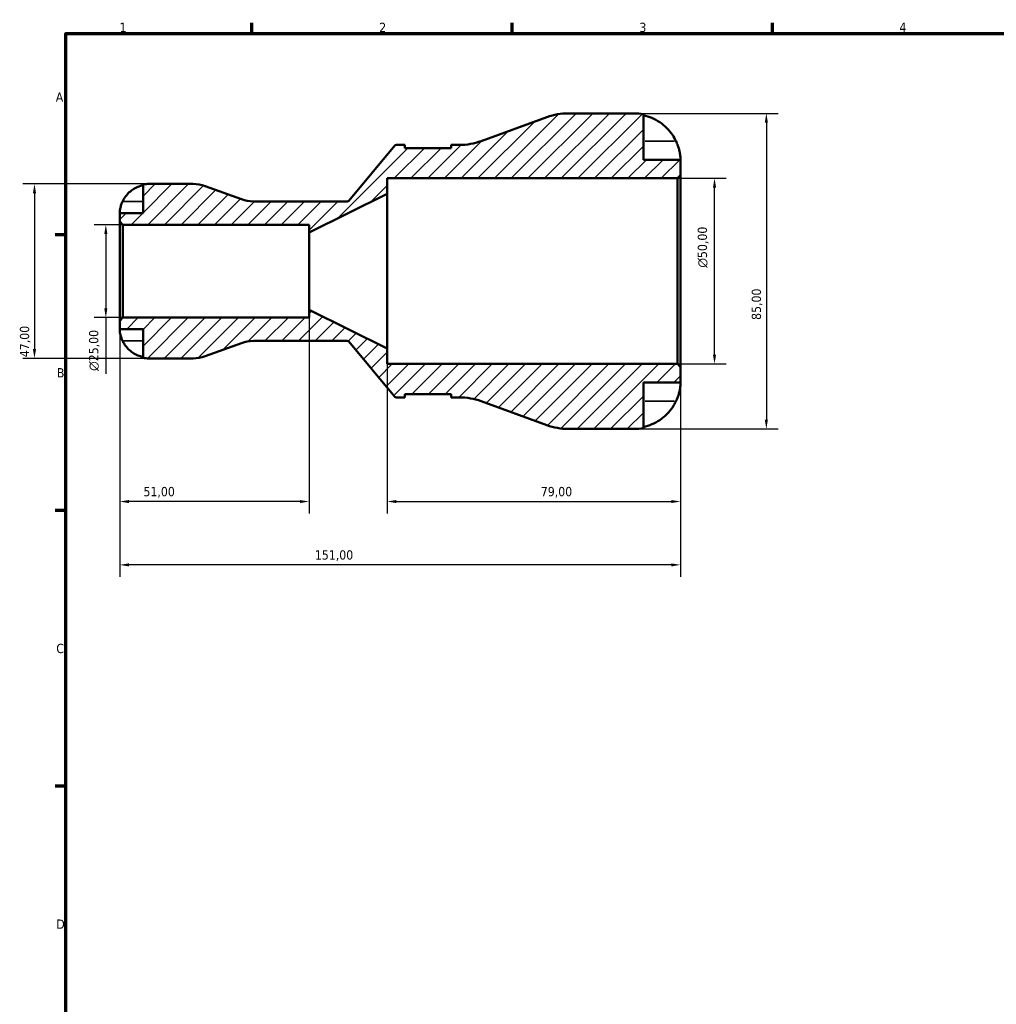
# Model space of a CAD drawing. Header units: millimetres. Extents: x 0 to 905, y 0 to 594.
# Tile 4 of 7: x 8 to 271, y 313 to 578. Entities that reach past the tile are written whole.
import ezdxf

# ---------------------------------------------------------------- set-up
doc = ezdxf.new("R2010")
doc.units = ezdxf.units.MM
for name, color, linetype, lineweight in [('Border (ISO)', 7, 'Continuous', 70), ('Dimension (ISO)', 7, 'Continuous', 25), ('Hatch (ISO)', 7, 'Continuous', 18), ('Visible (ISO)', 7, 'Continuous', 50), ('Visible Narrow (ISO)', 7, 'Continuous', 35)]:
    doc.layers.add(name, color=color, linetype=linetype, lineweight=lineweight)
doc.styles.add('Note Text (ISO)', font='tahoma.ttf')
doc.dimstyles.new('Default (ISO)', dxfattribs={"dimtxt": 2.5, "dimasz": 2.5, "dimexe": 3.175, "dimexo": 0, "dimgap": 0.762, "dimtad": 1, "dimrnd": 1e-08, "dimzin": 0, "dimtxsty": 'Note Text (ISO)', "dimcen": 0.09, "dimdle": 10, "dimclrd": 256, "dimclre": 256, "dimclrt": 232, "dimazin": 0, "dimtfac": 1.40208, "dimtmove": 0, "dimatfit": 3, "dimfxl": 1, "dimtolj": 1, "dimtzin": 0, "dimlwd": -1, "dimlwe": -1, "dimarcsym": 0})

# ---------------------------------------------------------------- blocks, each defined once
blk = doc.blocks.new('Borders Default Border')
at = {"layer": 'Border (ISO)'}
for p, q in [((70.08, 574), (70.08, 576.9)), ((140.17, 574), (140.17, 576.9)), ((210.25, 574), (210.25, 576.9)), ((20, 519.75), (17.1, 519.75)), ((20, 445.5), (17.1, 445.5)), ((20, 371.25), (17.1, 371.25))]:
    blk.add_line(p, q, dxfattribs=at)
at = {"layer": 'Border (ISO)', "flags": 128}
blk.add_lwpolyline([(20, 20), (20, 574), (821, 574), (821, 20), (20, 20)], dxfattribs=at)
at = {"layer": 'Border (ISO)', "color": 232, "true_color": 0xca0064, "char_height": 2.5, "attachment_point": 7, "style": 'Note Text (ISO)'}
for s, insert in [('1', (34.48, 574.4)), ('2', (104.37, 574.4)), ('3', (174.43, 574.35)), ('4', (244.42, 574.4)), ('A', (17.29, 555.62)), ('B', (17.59, 481.37)), ('C', (17.43, 407.08)), ('D', (17.43, 332.88))]:
    blk.add_mtext(s, dxfattribs=dict(at, insert=insert))
blk = doc.blocks.new('*D7')
at = {"layer": 'Defpoints', "color": 0, "transparency": 16777216}
for p in [(173, 552.5), (173, 467.5), (208.6, 467.5)]:
    blk.add_point(p, dxfattribs=at)
at = {"layer": 'Dimension (ISO)', "transparency": 16777216}
for p, q in [((173, 552.5), (211.77, 552.5)), ((208.6, 550), (208.6, 470)), ((173, 467.5), (211.77, 467.5))]:
    blk.add_line(p, q, dxfattribs=at)
for points in [[(208.18, 550), (209.01, 550), (208.6, 552.5)], [(208.18, 470), (209.01, 470), (208.6, 467.5)]]:
    blk.add_solid(points, dxfattribs=at)
at = {"layer": 'Dimension (ISO)', "color": 232, "true_color": 0xca0064, "transparency": 16777216, "insert": (204.66, 496.86), "char_height": 2.5, "attachment_point": 1, "rotation": 90, "style": 'Note Text (ISO)'}
blk.add_mtext('\\A1;85,00', dxfattribs=at)
blk = doc.blocks.new('*D8')
at = {"layer": 'Defpoints', "color": 0, "transparency": 16777216}
for p in [(184.65, 535), (194.65, 535), (184.65, 485)]:
    blk.add_point(p, dxfattribs=at)
at = {"layer": 'Dimension (ISO)', "transparency": 16777216}
for p, q in [((184.65, 535), (197.82, 535)), ((194.65, 487.5), (194.65, 532.5)), ((184.65, 485), (197.82, 485))]:
    blk.add_line(p, q, dxfattribs=at)
for points in [[(194.23, 532.5), (195.07, 532.5), (194.65, 535)], [(194.23, 487.5), (195.07, 487.5), (194.65, 485)]]:
    blk.add_solid(points, dxfattribs=at)
at = {"layer": 'Dimension (ISO)', "color": 232, "true_color": 0xca0064, "transparency": 16777216, "insert": (190.13, 510.94), "char_height": 2.5, "attachment_point": 1, "rotation": 90, "style": 'Note Text (ISO)'}
blk.add_mtext('\\A1;\\fAIGDT|b0|i0;\\H2.5000;\\ln\\fTahoma|b0|i0;\\H2.5000;50,00', dxfattribs=at)
blk = doc.blocks.new('*D9')
at = {"layer": 'Defpoints', "color": 0, "transparency": 16777216}
for p in [(85.5, 499.58), (34.5, 496.65), (34.5, 447.95)]:
    blk.add_point(p, dxfattribs=at)
at = {"layer": 'Dimension (ISO)', "transparency": 16777216}
for p, q in [((85.5, 499.58), (85.5, 444.77)), ((34.5, 496.65), (34.5, 444.77)), ((83, 447.95), (37, 447.95))]:
    blk.add_line(p, q, dxfattribs=at)
for points in [[(37, 448.36), (37, 447.53), (34.5, 447.95)], [(83, 448.36), (83, 447.53), (85.5, 447.95)]]:
    blk.add_solid(points, dxfattribs=at)
at = {"layer": 'Dimension (ISO)', "color": 232, "true_color": 0xca0064, "transparency": 16777216, "insert": (40.9, 451.88), "char_height": 2.5, "attachment_point": 1, "style": 'Note Text (ISO)'}
blk.add_mtext('\\A1;51,00', dxfattribs=at)
blk = doc.blocks.new('*D10')
at = {"layer": 'Defpoints', "color": 0, "transparency": 16777216}
for p in [(106.5, 489.17), (185.5, 484.15), (185.5, 447.95)]:
    blk.add_point(p, dxfattribs=at)
at = {"layer": 'Dimension (ISO)', "transparency": 16777216}
for p, q in [((106.5, 489.17), (106.5, 444.77)), ((185.5, 484.15), (185.5, 444.77)), ((109, 447.95), (183, 447.95))]:
    blk.add_line(p, q, dxfattribs=at)
for points in [[(109, 448.36), (109, 447.53), (106.5, 447.95)], [(183, 448.36), (183, 447.53), (185.5, 447.95)]]:
    blk.add_solid(points, dxfattribs=at)
at = {"layer": 'Dimension (ISO)', "color": 232, "true_color": 0xca0064, "transparency": 16777216, "insert": (147.88, 451.88), "char_height": 2.5, "attachment_point": 1, "style": 'Note Text (ISO)'}
blk.add_mtext('\\A1;79,00', dxfattribs=at)
blk = doc.blocks.new('*D11')
at = {"layer": 'Defpoints', "color": 0, "transparency": 16777216}
for p in [(34.5, 496.65), (185.5, 484.15), (34.5, 430.89)]:
    blk.add_point(p, dxfattribs=at)
at = {"layer": 'Dimension (ISO)', "transparency": 16777216}
for p, q in [((34.5, 496.65), (34.5, 427.71)), ((185.5, 484.15), (185.5, 427.71)), ((183, 430.89), (37, 430.89))]:
    blk.add_line(p, q, dxfattribs=at)
for points in [[(37, 431.3), (37, 430.47), (34.5, 430.89)], [(183, 431.3), (183, 430.47), (185.5, 430.89)]]:
    blk.add_solid(points, dxfattribs=at)
at = {"layer": 'Dimension (ISO)', "color": 232, "true_color": 0xca0064, "transparency": 16777216, "insert": (87.05, 434.82), "char_height": 2.5, "attachment_point": 1, "style": 'Note Text (ISO)'}
blk.add_mtext('\\A1;151,00', dxfattribs=at)
blk = doc.blocks.new('*D12')
at = {"layer": 'Defpoints', "color": 0, "transparency": 16777216}
for p in [(42.37, 533.5), (11.55, 486.5), (42.37, 486.5)]:
    blk.add_point(p, dxfattribs=at)
at = {"layer": 'Dimension (ISO)', "transparency": 16777216}
for p, q in [((42.37, 533.5), (8.38, 533.5)), ((11.55, 531), (11.55, 489)), ((42.37, 486.5), (8.38, 486.5))]:
    blk.add_line(p, q, dxfattribs=at)
for points in [[(11.14, 531), (11.97, 531), (11.55, 533.5)], [(11.14, 489), (11.97, 489), (11.55, 486.5)]]:
    blk.add_solid(points, dxfattribs=at)
at = {"layer": 'Dimension (ISO)', "color": 232, "true_color": 0xca0064, "transparency": 16777216, "insert": (7.62, 486.83), "char_height": 2.5, "attachment_point": 1, "rotation": 90, "style": 'Note Text (ISO)'}
blk.add_mtext('\\A1;47,00', dxfattribs=at)
blk = doc.blocks.new('*D13')
at = {"layer": 'Defpoints', "color": 0, "transparency": 16777216}
for p in [(35.35, 522.5), (30.77, 497.5), (35.35, 497.5)]:
    blk.add_point(p, dxfattribs=at)
at = {"layer": 'Dimension (ISO)', "transparency": 16777216}
for p, q in [((35.35, 522.5), (27.59, 522.5)), ((30.77, 520), (30.77, 500)), ((35.35, 497.5), (27.59, 497.5)), ((30.77, 497.5), (30.77, 482.37))]:
    blk.add_line(p, q, dxfattribs=at)
for points in [[(30.35, 520), (31.18, 520), (30.77, 522.5)], [(30.35, 500), (31.18, 500), (30.77, 497.5)]]:
    blk.add_solid(points, dxfattribs=at)
at = {"layer": 'Dimension (ISO)', "color": 232, "true_color": 0xca0064, "transparency": 16777216, "insert": (26.24, 483.13), "char_height": 2.5, "attachment_point": 1, "rotation": 90, "style": 'Note Text (ISO)'}
blk.add_mtext('\\A1;\\fAIGDT|b0|i0;\\H2.5000;\\ln\\fTahoma|b0|i0;\\H2.5000;25,00', dxfattribs=at)

msp = doc.modelspace()

# ---------------------------------------------------------------- hatches: boundary and pattern name
at = {"layer": 'Hatch (ISO)'}
h = msp.add_hatch(dxfattribs=at)
h.set_pattern_fill('ANSI31', color=256, scale=25.4, style=0)
h.set_pattern_definition([(45, (0, 0), (-2.245064, 2.245064), [])])
edge = h.paths.add_edge_path()
edge.add_ellipse((155.317, 484.5), major_axis=(-5.814, -15.975), ratio=1, start_angle=0, end_angle=20)
edge.add_line((155.317, 467.5), (172.999, 467.5))
edge.add_ellipse((172.999, 480), major_axis=(0, -12.5), ratio=1, start_angle=0, end_angle=11.53696)
edge.add_line((175.499, 467.753), (175.499, 480))
edge.add_line((175.499, 480), (185.499, 480))
edge.add_line((185.499, 480), (185.499, 484.15))
edge.add_line((185.499, 484.15), (184.649, 485))
edge.add_line((184.649, 485), (106.499, 485))
edge.add_line((106.499, 485), (106.499, 489.167))
edge.add_line((106.499, 489.167), (85.499, 499.583))
edge.add_line((85.499, 499.583), (85.499, 497.5))
edge.add_line((85.499, 497.5), (35.349, 497.5))
edge.add_line((35.349, 497.5), (34.499, 496.65))
edge.add_line((34.499, 496.65), (34.499, 494.375))
edge.add_line((34.499, 494.375), (40.799, 494.375))
edge.add_line((40.799, 494.375), (40.799, 486.659))
edge.add_ellipse((42.374, 494.375), major_axis=(-1.575, -7.716), ratio=1, start_angle=0, end_angle=11.53696)
edge.add_line((42.374, 486.5), (54.262, 486.5))
edge.add_ellipse((54.262, 495.9), major_axis=(0, -9.4), ratio=1, start_angle=0, end_angle=20)
edge.add_line((57.477, 487.067), (67.275, 490.633))
edge.add_ellipse((70.49, 481.8), major_axis=(-3.215, 8.833), ratio=1, start_angle=340, end_angle=360, ccw=False)
edge.add_line((70.49, 491.2), (95.766, 491.2))
edge.add_ellipse((95.766, 490.7), major_axis=(0, 0.5), ratio=1, start_angle=310, end_angle=360, ccw=False)
edge.add_line((96.149, 491.021), (108.604, 476.179))
edge.add_ellipse((108.987, 476.5), major_axis=(-0.383, -0.321), ratio=1, start_angle=0, end_angle=50)
edge.add_line((108.987, 476), (111.228, 476))
edge.add_line((111.228, 476), (111.228, 476.85))
edge.add_line((111.228, 476.85), (123.728, 476.85))
edge.add_line((123.728, 476.85), (123.728, 476))
edge.add_line((123.728, 476), (125.968, 476))
edge.add_ellipse((125.968, 459), major_axis=(0, 17), ratio=1, start_angle=340, end_angle=360, ccw=False)
edge.add_line((131.783, 474.975), (149.503, 468.525))
edge = h.paths.add_edge_path()
edge.add_ellipse((155.317, 535.5), major_axis=(0, 17), ratio=1, start_angle=0, end_angle=20)
edge.add_line((149.503, 551.475), (131.783, 545.025))
edge.add_ellipse((125.968, 561), major_axis=(5.814, -15.975), ratio=1, start_angle=340, end_angle=360, ccw=False)
edge.add_line((125.968, 544), (123.728, 544))
edge.add_line((123.728, 544), (123.728, 543.15))
edge.add_line((123.728, 543.15), (111.228, 543.15))
edge.add_line((111.228, 543.15), (111.228, 544))
edge.add_line((111.228, 544), (108.987, 544))
edge.add_ellipse((108.987, 543.5), major_axis=(0, 0.5), ratio=1, start_angle=0, end_angle=50)
edge.add_line((108.604, 543.821), (96.149, 528.979))
edge.add_ellipse((95.766, 529.3), major_axis=(0.383, -0.321), ratio=1, start_angle=310, end_angle=360, ccw=False)
edge.add_line((95.766, 528.8), (70.49, 528.8))
edge.add_ellipse((70.49, 538.2), major_axis=(0, -9.4), ratio=1, start_angle=340, end_angle=360, ccw=False)
edge.add_line((67.275, 529.367), (57.477, 532.933))
edge.add_ellipse((54.262, 524.1), major_axis=(3.215, 8.833), ratio=1, start_angle=0, end_angle=20)
edge.add_line((54.262, 533.5), (42.374, 533.5))
edge.add_ellipse((42.374, 525.625), major_axis=(0, 7.875), ratio=1, start_angle=0, end_angle=11.53696)
edge.add_line((40.799, 533.341), (40.799, 525.625))
edge.add_line((40.799, 525.625), (34.499, 525.625))
edge.add_line((34.499, 525.625), (34.499, 523.35))
edge.add_line((34.499, 523.35), (35.349, 522.5))
edge.add_line((35.349, 522.5), (85.499, 522.5))
edge.add_line((85.499, 522.5), (85.499, 520.417))
edge.add_line((85.499, 520.417), (106.499, 530.833))
edge.add_line((106.499, 530.833), (106.499, 535))
edge.add_line((106.499, 535), (184.649, 535))
edge.add_line((184.649, 535), (185.499, 535.85))
edge.add_line((185.499, 535.85), (185.499, 540))
edge.add_line((185.499, 540), (175.499, 540))
edge.add_line((175.499, 540), (175.499, 552.247))
edge.add_ellipse((172.999, 540), major_axis=(2.5, 12.247), ratio=1, start_angle=0, end_angle=11.53696)
edge.add_line((172.999, 552.5), (155.317, 552.5))

# ---------------------------------------------------------------- linework, layer by layer
at = {"layer": 'Visible (ISO)'}
for p, q in [((172.999, 552.5), (155.317, 552.5)), ((175.499, 540), (175.499, 552.247)), ((149.503, 551.475), (131.783, 545.025)), ((108.604, 543.821), (96.149, 528.979)), ((111.228, 544), (108.987, 544)), ((111.228, 543.15), (111.228, 544)), ((125.968, 544), (123.728, 544)), ((123.728, 544), (123.728, 543.15)), ((123.728, 543.15), (111.228, 543.15)), ((185.499, 540), (175.499, 540)), ((185.499, 535.85), (185.499, 540)), ((184.649, 535), (185.499, 535.85)), ((185.499, 484.15), (185.499, 535.85)), ((40.799, 533.341), (40.799, 525.625)), ((54.262, 533.5), (42.374, 533.5)), ((106.499, 530.833), (106.499, 535)), ((106.499, 535), (184.649, 535)), ((184.649, 535), (184.649, 485)), ((67.275, 529.367), (57.477, 532.933)), ((85.499, 520.417), (106.499, 530.833)), ((106.499, 489.167), (106.499, 530.833)), ((95.766, 528.8), (70.49, 528.8)), ((40.799, 525.625), (34.499, 525.625)), ((34.499, 525.625), (34.499, 523.35)), ((34.499, 523.35), (35.349, 522.5)), ((34.499, 523.35), (34.499, 496.65)), ((35.349, 522.5), (85.499, 522.5)), ((35.349, 497.5), (35.349, 522.5)), ((85.499, 522.5), (85.499, 520.417)), ((85.499, 499.583), (85.499, 520.417)), ((106.499, 489.167), (85.499, 499.583)), ((85.499, 499.583), (85.499, 497.5)), ((35.349, 497.5), (34.499, 496.65)), ((34.499, 496.65), (34.499, 494.375)), ((85.499, 497.5), (35.349, 497.5)), ((34.499, 494.375), (40.799, 494.375)), ((40.799, 494.375), (40.799, 486.659)), ((57.477, 487.067), (67.275, 490.633)), ((70.49, 491.2), (95.766, 491.2)), ((96.149, 491.021), (108.604, 476.179)), ((106.499, 485), (106.499, 489.167)), ((42.374, 486.5), (54.262, 486.5)), ((184.649, 485), (106.499, 485)), ((185.499, 484.15), (184.649, 485)), ((185.499, 480), (185.499, 484.15)), ((175.499, 467.753), (175.499, 480)), ((175.499, 480), (185.499, 480)), ((108.987, 476), (111.228, 476)), ((111.228, 476), (111.228, 476.85)), ((111.228, 476.85), (123.728, 476.85)), ((123.728, 476.85), (123.728, 476)), ((123.728, 476), (125.968, 476)), ((131.783, 474.975), (149.503, 468.525)), ((155.317, 467.5), (172.999, 467.5))]:
    msp.add_line(p, q, dxfattribs=at)
for centre, radius, start, end in [((155.317, 535.5), 17, 90, 110), ((172.999, 540), 12.5, 78.46304, 90), ((108.987, 543.5), 0.5, 90, 140), ((125.968, 561), 17, 270, 290), ((42.374, 525.625), 7.875, 90, 101.53696), ((54.262, 524.1), 9.4, 70, 90), ((70.49, 538.2), 9.4, 250, 270), ((95.766, 529.3), 0.5, 270, 320), ((70.49, 481.8), 9.4, 90, 110), ((95.766, 490.7), 0.5, 40, 90), ((42.374, 494.375), 7.875, 258.46304, 270), ((54.262, 495.9), 9.4, 270, 290), ((108.987, 476.5), 0.5, 220, 270), ((125.968, 459), 17, 70, 90), ((155.317, 484.5), 17, 250, 270), ((172.999, 480), 12.5, 270, 281.53696)]:
    msp.add_arc(centre, radius, start, end, dxfattribs=at)
for points, knots in [([(175.499, 551.951), (176.298, 551.786), (177.078, 551.54), (178.481, 550.956), (179.23, 550.562), (180.628, 549.624), (181.276, 549.08), (182.369, 547.983), (182.913, 547.327), (183.73, 546.097), (184.038, 545.545), (184.294, 545)], [0.2371559, 0.2371559, 0.2371559, 0.2371559, 0.4614966, 0.4614966, 0.6930693, 0.6930693, 0.924642, 0.924642, 1.1576195, 1.1576195, 1.3310454, 1.3310454, 1.3310454, 1.3310454]), ([(184.294, 545), (184.382, 544.812), (184.466, 544.623), (184.67, 544.136), (184.782, 543.838), (184.989, 543.223), (185.081, 542.911), (185.269, 542.169), (185.346, 541.763), (185.459, 540.973), (185.482, 540.626), (185.502, 540.131), (185.499, 540), (185.499, 540)], [-0.80030455, -0.80030455, -0.80030455, -0.80030455, -0.73902747, -0.73902747, -0.64314065, -0.64314065, -0.53879935, -0.53879935, -0.38557884, -0.38557884, -0.19805199, -0.19805199, 0, 0, 0, 0]), ([(35.277, 528.775), (35.435, 529.108), (35.624, 529.445), (36.132, 530.211), (36.475, 530.625), (37.164, 531.318), (37.572, 531.661), (38.453, 532.253), (38.924, 532.501), (39.807, 532.869), (40.297, 533.024), (40.799, 533.127)], [3.89239507, 3.89239507, 3.89239507, 3.89239507, 3.99831093, 3.99831093, 4.14541915, 4.14541915, 4.2913159, 4.2913159, 4.43721264, 4.43721264, 4.57824766, 4.57824766, 4.57824766, 4.57824766]), ([(34.499, 525.625), (34.499, 525.625), (34.499, 525.655), (34.501, 525.779), (34.504, 525.879), (34.526, 526.205), (34.553, 526.464), (34.651, 526.983), (34.704, 527.211), (34.818, 527.607), (34.869, 527.766), (34.979, 528.077), (35.037, 528.227), (35.156, 528.511), (35.215, 528.643), (35.277, 528.775)], [0, 0, 0, 0, 0.07514839, 0.07514839, 0.15775683, 0.15775683, 0.27887104, 0.27887104, 0.36056434, 0.36056434, 0.41315921, 0.41315921, 0.46174689, 0.46174689, 0.50485698, 0.50485698, 0.50485698, 0.50485698]), ([(35.277, 491.225), (35.215, 491.356), (35.156, 491.488), (35.02, 491.814), (34.948, 492.006), (34.816, 492.395), (34.759, 492.59), (34.645, 493.039), (34.598, 493.281), (34.526, 493.765), (34.511, 493.982), (34.498, 494.292), (34.499, 494.375), (34.499, 494.375)], [-0.50816407, -0.50816407, -0.50816407, -0.50816407, -0.46460526, -0.46460526, -0.40154747, -0.40154747, -0.3356183, -0.3356183, -0.24286964, -0.24286964, -0.12490659, -0.12490659, 0, 0, 0, 0]), ([(40.799, 486.873), (40.297, 486.976), (39.807, 487.131), (38.924, 487.499), (38.453, 487.747), (37.572, 488.339), (37.164, 488.682), (36.475, 489.375), (36.132, 489.789), (35.624, 490.555), (35.435, 490.892), (35.277, 491.225)], [0.14941001, 0.14941001, 0.14941001, 0.14941001, 0.29044502, 0.29044502, 0.43634177, 0.43634177, 0.58223851, 0.58223851, 0.72934673, 0.72934673, 0.83526259, 0.83526259, 0.83526259, 0.83526259]), ([(185.499, 480), (185.499, 480), (185.5, 479.95), (185.496, 479.744), (185.492, 479.579), (185.457, 479.048), (185.413, 478.63), (185.258, 477.794), (185.173, 477.424), (184.978, 476.744), (184.881, 476.445), (184.657, 475.833), (184.53, 475.521), (184.36, 475.141), (184.327, 475.07), (184.294, 475)], [-3.4720969, -3.4720969, -3.4720969, -3.4720969, -3.34968047, -3.34968047, -3.21609652, -3.21609652, -3.02231789, -3.02231789, -2.88911927, -2.88911927, -2.78956082, -2.78956082, -2.68657695, -2.68657695, -2.66294286, -2.66294286, -2.66294286, -2.66294286]), ([(184.294, 475), (184.038, 474.455), (183.73, 473.903), (182.913, 472.673), (182.369, 472.017), (181.276, 470.92), (180.628, 470.376), (179.23, 469.438), (178.481, 469.044), (177.078, 468.46), (176.298, 468.214), (175.499, 468.049)], [6.1350469, 6.1350469, 6.1350469, 6.1350469, 6.3084728, 6.3084728, 6.5414503, 6.5414503, 6.7730229, 6.7730229, 7.0045956, 7.0045956, 7.2289364, 7.2289364, 7.2289364, 7.2289364])]:
    msp.add_open_spline(points, degree=3, knots=knots, dxfattribs=at)
at = {"layer": 'Visible Narrow (ISO)'}
for p, q in [((183.854, 545), (175.939, 545)), ((35.553, 528.775), (40.523, 528.775)), ((35.553, 491.225), (40.523, 491.225)), ((183.854, 475), (175.939, 475))]:
    msp.add_line(p, q, dxfattribs=at)

# ---------------------------------------------------------------- block references
msp.add_blockref('Borders Default Border', (0, 0))

# ---------------------------------------------------------------- dimensions: what is measured, and where the dimension line sits
at = {"layer": 'Dimension (ISO)'}
for base, p1, p2, angle, picture, middle in [((208.597, 467.5), (172.999, 552.5), (172.999, 467.5), 90, '*D7', (208.597, 501)), ((11.555, 486.5), (42.374, 533.5), (42.374, 486.5), 90, '*D12', (11.555, 491)), ((34.499, 447.948), (85.499, 499.583), (34.499, 496.65), 180, '*D9', (44.999, 447.948)), ((34.499, 430.886), (185.499, 484.15), (34.499, 496.65), 180, '*D11', (91.999, 430.886)), ((185.499, 447.948), (106.499, 489.167), (185.499, 484.15), 180, '*D10', (151.999, 447.948))]:
    dim = msp.add_linear_dim(base=base, p1=p1, p2=p2, angle=angle, dimstyle='Default (ISO)', override={"dimdec": 2, "dimtp": 0, "dimtm": 0, "dimtdec": 2, "dimtofl": 0, "dimatfit": 1}, dxfattribs=at)
    dim.commit()
    dim.dimension.update_dxf_attribs({"geometry": picture, "text_midpoint": middle, "dimtype": 160})
for base, p1, p2, override, picture, middle in [((194.649, 535), (184.649, 485), (184.649, 535), {"dimdec": 2, "dimtp": 0, "dimtm": 0, "dimtdec": 2, "dimtofl": 0, "dimatfit": 1}, '*D8', (194.649, 516.5)), ((30.768, 497.5), (35.349, 522.5), (35.349, 497.5), {"dimdec": 2, "dimtp": 0, "dimtm": 0, "dimtdec": 2, "dimtofl": 0, "dimatfit": 2}, '*D13', (30.768, 488.683))]:
    dim = msp.add_linear_dim(base=base, p1=p1, p2=p2, angle=90, text='\\fAIGDT|b0|i0;\\H2.5000;\\ln\\fTahoma|b0|i0;\\H2.5000;<>', dimstyle='Default (ISO)', override=override, dxfattribs=at)
    dim.commit()
    dim.dimension.update_dxf_attribs({"geometry": picture, "text_midpoint": middle, "dimtype": 160})

doc.saveas('drawing.dxf')
